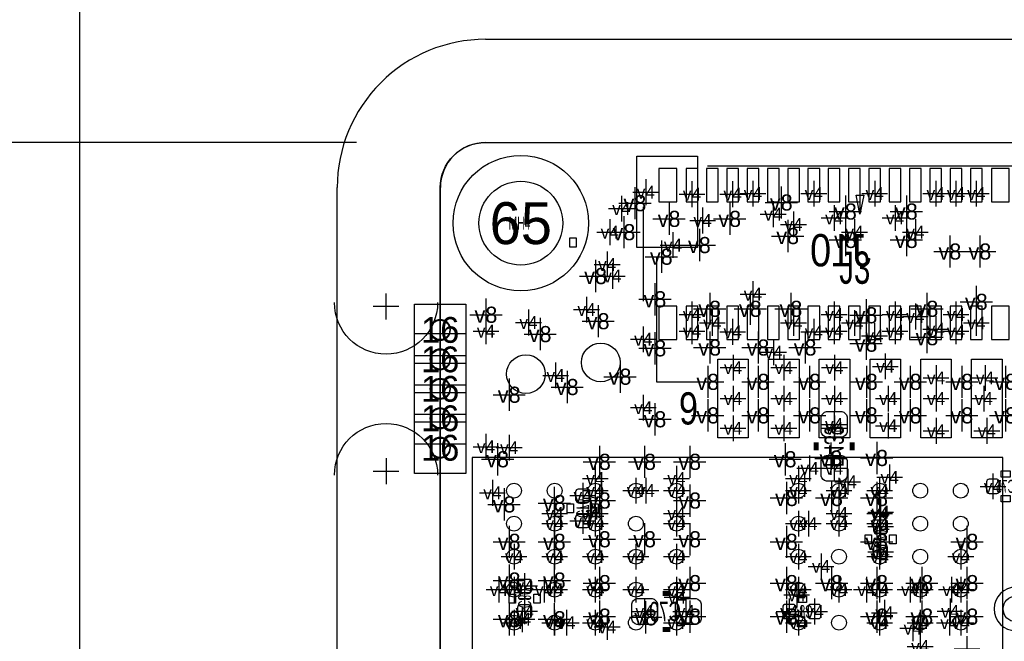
# Model space of a CAD drawing. Extents: x -64 to 356, y -42 to 255.
# Tile 7 of 31: x -10 to 10, y 14 to 26. Entities that reach past the tile are written whole.
import ezdxf
from ezdxf.enums import TextEntityAlignment as Align

# ---------------------------------------------------------------- set-up
doc = ezdxf.new("R2010")
doc.units = 0
for name, color, linetype in [('BG_DIMENSION', 7, 'CONTINUOUS'), ('BG_OUTLINE', 7, 'CONTINUOUS'), ('BG_PANEL', 7, 'CONTINUOUS'), ('MA_NCLEGEND-1-16', 7, 'CONTINUOUS'), ('MA_NCLEGEND-1-2', 7, 'CONTINUOUS'), ('MA_NCLEGEND-14-15', 7, 'CONTINUOUS'), ('MA_NCLEGEND-15-16', 7, 'CONTINUOUS'), ('MA_NCLEGEND-2-3', 7, 'CONTINUOUS'), ('MA_NCLEGEND-3-14', 7, 'CONTINUOUS'), ('PG_SILKSCREEN_BOTTOM', 7, 'CONTINUOUS'), ('PG_SILKSCREEN_TOP', 7, 'CONTINUOUS'), ('PIN_BOTTOM', 7, 'CONTINUOUS'), ('PIN_TOP', 7, 'CONTINUOUS'), ('RD_ASSEMBLY_BOTTOM', 7, 'CONTINUOUS'), ('RD_ASSEMBLY_TOP', 7, 'CONTINUOUS')]:
    doc.layers.add(name, color=color, linetype=linetype)

# ---------------------------------------------------------------- blocks, each defined once
blk = doc.blocks.new('FIGURE_CROSS')
for points in [[(0, 0.5), (0, -0.5)], [(-0.5, 0), (0.5, 0)]]:
    blk.add_lwpolyline(points)
blk = doc.blocks.new('FIGURE_SQUARE')
blk.add_lwpolyline([(-0.5, -0.5), (-0.5, 0.5), (0.5, 0.5), (0.5, -0.5)], close=True)
blk = doc.blocks.new('FIGURE_CIRCLE')
blk.add_circle((0, 0), 0.5)

msp = doc.modelspace()

# ---------------------------------------------------------------- linework, layer by layer
at = {"layer": 'BG_DIMENSION'}
msp.add_lwpolyline([(-3.2385, 23.8125), (-20.1168, 23.8125)], dxfattribs=at)
at = {"layer": 'BG_OUTLINE'}
msp.add_lwpolyline([(-1.5875, 22.9235, -0.414205), (-0.6985, 23.8125), (48.3235, 23.8125, -0.414199), (49.2125, 22.9235), (49.2125, 20.5105), (49.2125, 1.7145), (49.2125, -0.6985, -0.414223), (48.3235, -1.5875), (-0.6985, -1.5875, -0.414228), (-1.5875, -0.6985)], format="xyb", close=True, dxfattribs=at)
at = {"layer": 'BG_PANEL'}
msp.add_lwpolyline([(116.272818, -9.970262), (116.272818, 135.825738), (-8.695182, 135.825738), (-8.695182, -9.970262)], close=True, dxfattribs=at)
for points in [[(-0.694182, 25.8445, 0.414214), (-3.615182, 22.9235)], [(-0.694182, 23.8125, 0.414214), (-1.583182, 22.9235)], [(-1.6383, 20.660614, -1), (-3.6703, 20.660614)], [(-1.3843, 20.12315, 1), (-1.7907, 20.12315, 1), (-1.3843, 20.12315)], [(-1.3843, 19.543268, 1), (-1.7907, 19.543268, 1), (-1.3843, 19.543268)], [(-1.3843, 18.963132, 1), (-1.7907, 18.963132, 1), (-1.3843, 18.963132)], [(-1.3843, 18.38325, 1), (-1.7907, 18.38325, 1), (-1.3843, 18.38325)], [(-3.6703, 17.26565, -1), (-1.6383, 17.26565)], [(-1.3843, 17.803114, 1), (-1.7907, 17.803114, 1), (-1.3843, 17.803114)]]:
    msp.add_lwpolyline(points, format="xyb", dxfattribs=at)
for points in [[(-0.694182, 25.8445), (48.327818, 25.8445)], [(-0.694182, 23.8125), (48.327818, 23.8125)], [(-3.615182, -0.6985), (-3.615182, 22.9235)], [(-1.583182, 20.5105), (-1.583182, 22.9235)], [(-2.6543, 20.330414), (-2.6543, 20.838414)], [(-2.4003, 20.584414), (-2.9083, 20.584414)], [(-1.583182, 1.7145), (-1.583182, 20.5105)], [(-2.6543, 17.59585), (-2.6543, 17.08785)], [(-2.9083, 17.34185), (-2.4003, 17.34185)]]:
    msp.add_lwpolyline(points, dxfattribs=at)
at = {"layer": 'PG_SILKSCREEN_BOTTOM'}
for points in [[(2.412238, 22.546564), (2.412238, 20.686776)], [(1.3208, 16.6116), (1.1176, 16.6116)], [(6.985, 16.002), (7.1882, 16.002)], [(-0.0254, 14.8336), (0.1778, 14.8336)], [(5.5372, 14.478), (5.5372, 14.6812)]]:
    msp.add_lwpolyline(points, dxfattribs=at)
at = {"layer": 'PG_SILKSCREEN_BOTTOM', "const_width": 0.1016}
for points in [[(5.8166, 17.7546), (5.8166, 17.907)], [(6.5278, 17.7546), (6.5278, 17.907)], [(2.9464, 14.9352), (2.794, 14.9352)], [(2.9464, 14.224), (2.794, 14.224)]]:
    msp.add_lwpolyline(points, dxfattribs=at)
at = {"layer": 'PG_SILKSCREEN_BOTTOM'}
for points in [[(9.4615, 17.2212), (9.4615, 17.3482), (9.6393, 17.3482), (9.6393, 17.2212)], [(1.0414, 16.5227), (0.9144, 16.5227), (0.9144, 16.7005), (1.0414, 16.7005)], [(1.524, 16.5227), (1.397, 16.5227), (1.397, 16.7005), (1.524, 16.7005)], [(9.4615, 16.7386), (9.4615, 16.8656), (9.6393, 16.8656), (9.6393, 16.7386)], [(6.7818, 16.0909), (6.9088, 16.0909), (6.9088, 15.9131), (6.7818, 15.9131)], [(7.2644, 16.0909), (7.3914, 16.0909), (7.3914, 15.9131), (7.2644, 15.9131)], [(-0.2286, 14.9225), (-0.1016, 14.9225), (-0.1016, 14.7447), (-0.2286, 14.7447)], [(0.254, 14.9225), (0.381, 14.9225), (0.381, 14.7447), (0.254, 14.7447)], [(5.4483, 14.7574), (5.4483, 14.8844), (5.6261, 14.8844), (5.6261, 14.7574)], [(5.4483, 14.2748), (5.4483, 14.4018), (5.6261, 14.4018), (5.6261, 14.2748)]]:
    msp.add_lwpolyline(points, close=True, dxfattribs=at)
at = {"layer": 'PG_SILKSCREEN_TOP'}
for points in [[(9.680194, 23.345648), (3.680206, 23.345648)], [(6.6802, 23.140924), (6.6802, 22.404324)], [(6.604, 22.772624), (6.7564, 22.772624)], [(6.6802, 22.404324), (6.604, 22.772624)], [(6.7564, 22.772624), (6.6802, 22.404324)], [(3.680206, 19.09572), (2.680208, 19.09572), (2.680208, 21.570696)], [(9.495028, 17.61236), (-0.960628, 17.61236), (-0.960628, 2.65684), (8.860028, 2.65684), (9.495028, 3.29184), (9.495028, 17.61236)]]:
    msp.add_lwpolyline(points, dxfattribs=at)
msp.add_lwpolyline([(0.9652, 21.7551), (0.9652, 21.9329), (1.0922, 21.9329), (1.0922, 21.7551)], close=True, dxfattribs=at)
msp.add_lwpolyline([(10.183622, 14.6304, 1), (9.323578, 14.6304, 1), (10.183622, 14.6304)], format="xyb", dxfattribs=at)
at = {"layer": 'PIN_BOTTOM'}
for points in [[(2.722118, 23.301706), (2.722118, 22.641814), (3.07213, 22.641814), (3.07213, 23.301706)], [(3.257042, 23.301706), (3.257042, 22.641814), (3.487166, 22.641814), (3.487166, 23.301706)], [(3.657092, 23.301706), (3.657092, 22.641814), (3.887216, 22.641814), (3.887216, 23.301706)], [(4.057142, 23.301706), (4.057142, 22.641814), (4.287266, 22.641814), (4.287266, 23.301706)], [(4.457192, 23.301706), (4.457192, 22.641814), (4.687316, 22.641814), (4.687316, 23.301706)], [(4.857242, 23.301706), (4.857242, 22.641814), (5.087366, 22.641814), (5.087366, 23.301706)], [(5.257038, 23.301706), (5.257038, 22.641814), (5.487162, 22.641814), (5.487162, 23.301706)], [(5.657088, 23.301706), (5.657088, 22.641814), (5.887212, 22.641814), (5.887212, 23.301706)], [(6.057138, 23.301706), (6.057138, 22.641814), (6.287262, 22.641814), (6.287262, 23.301706)], [(6.457188, 23.301706), (6.457188, 22.641814), (6.687312, 22.641814), (6.687312, 23.301706)], [(6.857238, 23.301706), (6.857238, 22.641814), (7.087362, 22.641814), (7.087362, 23.301706)], [(7.257034, 23.301706), (7.257034, 22.641814), (7.487158, 22.641814), (7.487158, 23.301706)], [(7.657084, 23.301706), (7.657084, 22.641814), (7.887208, 22.641814), (7.887208, 23.301706)], [(8.057134, 23.301706), (8.057134, 22.641814), (8.287258, 22.641814), (8.287258, 23.301706)], [(8.457184, 23.301706), (8.457184, 22.641814), (8.687308, 22.641814), (8.687308, 23.301706)], [(8.857234, 23.301706), (8.857234, 22.641814), (9.087358, 22.641814), (9.087358, 23.301706)], [(9.27227, 23.301706), (9.27227, 22.641814), (9.622282, 22.641814), (9.622282, 23.301706)], [(2.722118, 20.591526), (2.722118, 19.931634), (3.07213, 19.931634), (3.07213, 20.591526)], [(3.257042, 20.591526), (3.257042, 19.931634), (3.487166, 19.931634), (3.487166, 20.591526)], [(3.657092, 20.591526), (3.657092, 19.931634), (3.887216, 19.931634), (3.887216, 20.591526)], [(4.057142, 20.591526), (4.057142, 19.931634), (4.287266, 19.931634), (4.287266, 20.591526)], [(4.457192, 20.591526), (4.457192, 19.931634), (4.687316, 19.931634), (4.687316, 20.591526)], [(4.857242, 20.591526), (4.857242, 19.931634), (5.087366, 19.931634), (5.087366, 20.591526)], [(5.257038, 20.591526), (5.257038, 19.931634), (5.487162, 19.931634), (5.487162, 20.591526)], [(5.657088, 20.591526), (5.657088, 19.931634), (5.887212, 19.931634), (5.887212, 20.591526)], [(6.057138, 20.591526), (6.057138, 19.931634), (6.287262, 19.931634), (6.287262, 20.591526)], [(6.457188, 20.591526), (6.457188, 19.931634), (6.687312, 19.931634), (6.687312, 20.591526)], [(6.857238, 20.591526), (6.857238, 19.931634), (7.087362, 19.931634), (7.087362, 20.591526)], [(7.257034, 20.591526), (7.257034, 19.931634), (7.487158, 19.931634), (7.487158, 20.591526)], [(7.657084, 20.591526), (7.657084, 19.931634), (7.887208, 19.931634), (7.887208, 20.591526)], [(8.057134, 20.591526), (8.057134, 19.931634), (8.287258, 19.931634), (8.287258, 20.591526)], [(8.457184, 20.591526), (8.457184, 19.931634), (8.687308, 19.931634), (8.687308, 20.591526)], [(8.857234, 20.591526), (8.857234, 19.931634), (9.087358, 19.931634), (9.087358, 20.591526)], [(9.27227, 20.591526), (9.27227, 19.931634), (9.622282, 19.931634), (9.622282, 20.591526)]]:
    msp.add_lwpolyline(points, close=True, dxfattribs=at)
for points in [[(5.9182, 18.1102), (5.9182, 18.415, -0.294587), (6.0198, 18.5166), (6.3246, 18.5166, -0.294587), (6.4262, 18.415), (6.4262, 18.1102, -0.294587), (6.3246, 18.0086), (6.0198, 18.0086, -0.294587)], [(5.9182, 17.2466), (5.9182, 17.5514, -0.294587), (6.0198, 17.653), (6.3246, 17.653, -0.294587), (6.4262, 17.5514), (6.4262, 17.2466, -0.294587), (6.3246, 17.145), (6.0198, 17.145, -0.294587)], [(9.173464, 16.9545, 0.414214), (9.224264, 16.9037), (9.376664, 16.9037, 0.414214), (9.427464, 16.9545), (9.427464, 17.1323, 0.414214), (9.376664, 17.1831), (9.224264, 17.1831, 0.414214), (9.173464, 17.1323)], [(1.3081, 16.734536, 0.414214), (1.3589, 16.785336), (1.3589, 16.937736, 0.414214), (1.3081, 16.988536), (1.1303, 16.988536, 0.414214), (1.0795, 16.937736), (1.0795, 16.785336, 0.414214), (1.1303, 16.734536)], [(1.3081, 16.234664, 0.414214), (1.3589, 16.285464), (1.3589, 16.437864, 0.414214), (1.3081, 16.488664), (1.1303, 16.488664, 0.414214), (1.0795, 16.437864), (1.0795, 16.285464, 0.414214), (1.1303, 16.234664)], [(6.9977, 16.378936, 0.414214), (6.9469, 16.328136), (6.9469, 16.175736, 0.414214), (6.9977, 16.124936), (7.1755, 16.124936, 0.414214), (7.2263, 16.175736), (7.2263, 16.328136, 0.414214), (7.1755, 16.378936)], [(6.9977, 15.879064, 0.414214), (6.9469, 15.828264), (6.9469, 15.675864, 0.414214), (6.9977, 15.625064), (7.1755, 15.625064, 0.414214), (7.2263, 15.675864), (7.2263, 15.828264, 0.414214), (7.1755, 15.879064)], [(-0.0127, 15.210536, 0.414214), (-0.0635, 15.159736), (-0.0635, 15.007336, 0.414214), (-0.0127, 14.956536), (0.1651, 14.956536, 0.414214), (0.2159, 15.007336), (0.2159, 15.159736, 0.414214), (0.1651, 15.210536)], [(2.5908, 14.3256), (2.286, 14.3256, -0.294587), (2.1844, 14.4272), (2.1844, 14.732, -0.294587), (2.286, 14.8336), (2.5908, 14.8336, -0.294587), (2.6924, 14.732), (2.6924, 14.4272, -0.294587)], [(3.4544, 14.3256), (3.1496, 14.3256, -0.294587), (3.048, 14.4272), (3.048, 14.732, -0.294587), (3.1496, 14.8336), (3.4544, 14.8336, -0.294587), (3.556, 14.732), (3.556, 14.4272, -0.294587)], [(-0.0127, 14.710664, 0.414214), (-0.0635, 14.659864), (-0.0635, 14.507464, 0.414214), (-0.0127, 14.456664), (0.1651, 14.456664, 0.414214), (0.2159, 14.507464), (0.2159, 14.659864, 0.414214), (0.1651, 14.710664)], [(5.160264, 14.4907, 0.414214), (5.211064, 14.4399), (5.363464, 14.4399, 0.414214), (5.414264, 14.4907), (5.414264, 14.6685, 0.414214), (5.363464, 14.7193), (5.211064, 14.7193, 0.414214), (5.160264, 14.6685)], [(5.660136, 14.4907, 0.414214), (5.710936, 14.4399), (5.863336, 14.4399, 0.414214), (5.914136, 14.4907), (5.914136, 14.6685, 0.414214), (5.863336, 14.7193), (5.710936, 14.7193, 0.414214), (5.660136, 14.6685)]]:
    msp.add_lwpolyline(points, format="xyb", close=True, dxfattribs=at)
for centre, radius in [((0, 22.225), 1.3335), ((-1.5875, 20.12315), 0.1905), ((-1.5875, 19.543268), 0.1905), ((0.1016, 19.2532), 0.381), ((-1.5875, 18.963132), 0.1905), ((-1.5875, 18.38325), 0.1905), ((-1.5875, 17.803114), 0.1905)]:
    msp.add_circle(centre, radius, dxfattribs=at)
at = {"layer": 'PIN_TOP'}
for points in [[(3.483356, 23.543641), (3.483356, 21.743543), (2.28346, 21.743543), (2.28346, 23.543641)], [(4.480052, 19.545554), (4.480052, 17.995646), (3.880104, 17.995646), (3.880104, 19.545554)], [(5.48005, 19.545554), (5.48005, 17.995646), (4.880102, 17.995646), (4.880102, 19.545554)], [(6.480048, 19.545554), (6.480048, 17.995646), (5.8801, 17.995646), (5.8801, 19.545554)], [(7.4803, 19.545554), (7.4803, 17.995646), (6.880352, 17.995646), (6.880352, 19.545554)], [(8.480298, 19.545554), (8.480298, 17.995646), (7.88035, 17.995646), (7.88035, 19.545554)], [(9.480296, 19.545554), (9.480296, 17.995646), (8.880348, 17.995646), (8.880348, 19.545554)]]:
    msp.add_lwpolyline(points, close=True, dxfattribs=at)
for centre, radius in [((0, 22.225), 1.3335), ((-1.5875, 20.12315), 0.1905), ((1.5748, 19.4818), 0.381), ((-1.5875, 19.543268), 0.1905), ((-1.5875, 18.963132), 0.1905), ((-1.5875, 18.38325), 0.1905), ((-1.5875, 17.803114), 0.1905), ((-0.132842, 16.95958), 0.14605), ((0.667258, 16.95958), 0.14605), ((1.467104, 16.95958), 0.14605), ((2.267204, 16.95958), 0.14605), ((3.067304, 16.95958), 0.14605), ((5.467096, 16.95958), 0.14605), ((6.267196, 16.95958), 0.14605), ((7.067296, 16.95958), 0.14605), ((7.867142, 16.95958), 0.14605), ((8.667242, 16.95958), 0.14605), ((-0.132842, 16.309594), 0.14605), ((0.667258, 16.309594), 0.14605), ((1.467104, 16.309594), 0.14605), ((2.267204, 16.309594), 0.14605), ((3.067304, 16.309594), 0.14605), ((5.467096, 16.309594), 0.14605), ((6.267196, 16.309594), 0.14605), ((7.067296, 16.309594), 0.14605), ((7.867142, 16.309594), 0.14605), ((8.667242, 16.309594), 0.14605), ((-0.132842, 15.659608), 0.14605), ((0.667258, 15.659608), 0.14605), ((1.467104, 15.659608), 0.14605), ((2.267204, 15.659608), 0.14605), ((3.067304, 15.659608), 0.14605), ((5.467096, 15.659608), 0.14605), ((6.267196, 15.659608), 0.14605), ((7.067296, 15.659608), 0.14605), ((7.867142, 15.659608), 0.14605), ((8.667242, 15.659608), 0.14605), ((-0.132842, 15.009622), 0.14605), ((0.667258, 15.009622), 0.14605), ((1.467104, 15.009622), 0.14605), ((2.267204, 15.009622), 0.14605), ((3.067304, 15.009622), 0.14605), ((5.467096, 15.009622), 0.14605), ((6.267196, 15.009622), 0.14605), ((7.067296, 15.009622), 0.14605), ((7.867142, 15.009622), 0.14605), ((8.667242, 15.009622), 0.14605), ((9.7536, 14.6304), 0.254), ((-0.132842, 14.359636), 0.14605), ((0.667258, 14.359636), 0.14605), ((1.467104, 14.359636), 0.14605), ((2.267204, 14.359636), 0.14605), ((3.067304, 14.359636), 0.14605), ((5.467096, 14.359636), 0.14605), ((6.267196, 14.359636), 0.14605), ((7.067296, 14.359636), 0.14605), ((7.867142, 14.359636), 0.14605), ((8.667242, 14.359636), 0.14605)]:
    msp.add_circle(centre, radius, dxfattribs=at)

# ---------------------------------------------------------------- block references
at = {"layer": 'MA_NCLEGEND-1-16'}
for name, p, xscale, yscale in [('FIGURE_CIRCLE', (0, 22.225), 1.651, 1.651), ('FIGURE_SQUARE', (-1.5875, 20.12315), 1.016, 1.016), ('FIGURE_SQUARE', (-1.5875, 19.543268), 1.016, 1.016), ('FIGURE_SQUARE', (-1.5875, 18.963132), 1.016, 1.016), ('FIGURE_SQUARE', (-1.5875, 18.38325), 1.016, 1.016), ('FIGURE_SQUARE', (-1.5875, 17.803114), 1.016, 1.016)]:
    msp.add_blockref(name, p, dxfattribs=dict(at, xscale=xscale, yscale=yscale))
at = {"layer": 'MA_NCLEGEND-1-2', "xscale": 0.508, "yscale": 0.508}
for p in [(4.180078, 19.3802), (5.180076, 19.3802), (6.180074, 19.3802), (7.180326, 19.4056), (8.1788, 19.177), (9.144, 19.177), (4.180078, 18.7706), (5.180076, 18.7706), (6.180074, 18.7706), (7.239, 18.7706), (8.180324, 18.7706), (9.1186, 18.7706), (4.180078, 18.1864), (5.180076, 18.1864), (6.180074, 18.1864), (7.239, 18.2372), (8.180324, 18.1356), (9.180322, 18.1356), (1.467104, 16.95958), (2.267204, 16.95958), (3.067304, 16.95958), (5.467096, 16.95958), (6.267196, 16.95958), (7.067296, 16.95958), (0.667258, 16.309594), (1.467104, 16.309594), (3.067304, 16.309594), (5.467096, 16.309594), (6.267196, 16.309594), (7.067296, 16.309594), (-0.132842, 15.659608), (0.667258, 15.659608), (1.467104, 15.659608), (2.267204, 15.659608), (3.067304, 15.659608), (5.467096, 15.659608), (7.067296, 15.659608), (8.667242, 15.659608), (-0.132842, 15.009622), (0.667258, 15.009622), (1.467104, 15.009622), (2.267204, 15.009622), (3.067304, 15.009622), (5.467096, 15.009622), (6.267196, 15.009622), (7.067296, 15.009622), (7.867142, 15.009622), (8.667242, 15.009622), (-0.132842, 14.359636), (0.667258, 14.359636), (1.467104, 14.359636), (3.067304, 14.359636), (5.467096, 14.359636), (7.067296, 14.359636), (7.867142, 14.359636), (8.667242, 14.359636)]:
    msp.add_blockref('FIGURE_CROSS', p, dxfattribs=at)
at = {"layer": 'MA_NCLEGEND-14-15', "xscale": 0.508, "yscale": 0.508}
for p in [(3.37185, 22.794976), (4.172458, 22.794976), (8.572246, 22.806914), (8.972296, 22.806914), (1.9812, 22.511258), (3.5814, 22.2758), (4.972304, 22.4028), (6.1722, 22.3266), (7.372096, 22.3266), (5.3721, 22.1996), (1.7526, 22.0472), (6.57225, 22.0472), (7.772146, 22.0472), (2.9972, 21.7932), (1.8034, 21.1836), (4.572, 20.828), (1.2954, 20.5232), (7.772146, 20.386294), (0.1524, 20.2692), (3.772154, 20.259294), (5.3721, 20.259294), (6.57225, 20.259294), (8.17626, 20.139152), (8.972296, 20.259294), (-0.6858, 20.098258), (2.413, 19.939), (4.172204, 20.086066), (5.77215, 20.086066), (6.967474, 20.00504), (4.9784, 19.685), (0.6858, 19.2278), (2.413, 18.5928), (6.1722, 18.2626), (-0.2286, 17.8054), (5.6896, 17.399), (9.300464, 17.0434), (-0.5588, 16.9164), (1.369568, 16.512032), (7.0866, 16.5354), (5.914136, 15.4686), (0.0762, 15.083536), (5.4356, 14.9098), (3.07848, 14.86408), (0.0762, 14.583664), (8.4582, 14.583664)]:
    msp.add_blockref('FIGURE_CROSS', p, dxfattribs=at)
at = {"layer": 'MA_NCLEGEND-15-16', "xscale": 0.508, "yscale": 0.508}
for p in [(3.37185, 22.794976), (4.172458, 22.794976), (4.572254, 22.806914), (5.772404, 22.806914), (6.972046, 22.806914), (8.172196, 22.806914), (8.572246, 22.806914), (8.972296, 22.806914), (3.5814, 22.2758), (4.972304, 22.4028), (6.1722, 22.3266), (7.372096, 22.3266), (5.3721, 22.1996), (6.57225, 22.0472), (7.772146, 22.0472), (4.572, 20.828), (3.372104, 20.426934), (6.1722, 20.426934), (7.372096, 20.426934), (7.772146, 20.386294), (8.572246, 20.426934), (3.772154, 20.259294), (5.3721, 20.259294), (6.57225, 20.259294), (8.17626, 20.139152), (8.972296, 20.259294), (3.372104, 20.096734), (4.172204, 20.086066), (5.77215, 20.086066), (6.1722, 20.096734), (6.967474, 20.00504), (7.372096, 20.096734), (8.572246, 20.096734), (4.9784, 19.685), (6.1722, 18.2626), (6.1722, 17.399), (9.300464, 17.0434), (1.2192, 16.861536), (1.2192, 16.361664), (7.0866, 16.251936), (7.0866, 15.752064), (0.0762, 15.083536), (0.0762, 14.583664), (2.4384, 14.5796), (3.2512, 14.5796), (5.287264, 14.5796), (5.787136, 14.5796)]:
    msp.add_blockref('FIGURE_CROSS', p, dxfattribs=at)
at = {"layer": 'MA_NCLEGEND-2-3', "xscale": 0.508, "yscale": 0.508}
for p in [(2.4638, 22.8346), (1.7526, 22.0472), (2.9972, 21.7932), (1.7018, 21.4122), (1.2954, 20.5232), (0.1524, 20.2692), (-0.6858, 20.098258), (2.413, 19.939), (4.180078, 19.3802), (5.180076, 19.3802), (6.180074, 19.3802), (7.180326, 19.4056), (0.6858, 19.2278), (8.1788, 19.177), (9.144, 19.177), (4.180078, 18.7706), (5.180076, 18.7706), (6.180074, 18.7706), (7.239, 18.7706), (8.180324, 18.7706), (9.1186, 18.7706), (2.413, 18.5928), (4.180078, 18.1864), (5.180076, 18.1864), (6.180074, 18.1864), (7.239, 18.2372), (8.180324, 18.1356), (9.180322, 18.1356), (-0.6858, 17.823942), (-0.2286, 17.8054), (7.2644, 17.2212), (1.467104, 17.1958), (3.067304, 17.1958), (5.467096, 17.1958), (6.439408, 17.131792), (-0.5588, 16.9164), (2.4638, 16.95958), (0.667258, 16.51), (1.467104, 16.51), (3.067304, 16.51), (6.267196, 16.51), (7.067296, 16.51), (5.6642, 16.309594), (-0.132842, 15.659608), (0.667258, 15.659608), (1.467104, 15.659608), (2.267204, 15.659608), (3.067304, 15.659608), (5.467096, 15.659608), (7.067296, 15.659608), (8.667242, 15.659608), (-0.430022, 15.009622), (0.458978, 15.009622), (1.467104, 15.009622), (3.067304, 15.009622), (5.467096, 15.009622), (6.267196, 15.009622), (6.808978, 15.009622), (7.669022, 15.009622), (8.4836, 15.009622), (7.1628, 14.5542), (0.0254, 14.4272), (0.897636, 14.359636), (3.067304, 14.359636), (5.467096, 14.359636), (8.441436, 14.359636), (1.7018, 14.2748), (7.7216, 14.2494), (7.867142, 13.8938), (8.7884, 13.843)]:
    msp.add_blockref('FIGURE_CROSS', p, dxfattribs=at)
at = {"layer": 'MA_NCLEGEND-3-14', "xscale": 0.635, "yscale": 0.635}
for p in [(2.2479, 22.6187), (5.1308, 22.6314), (6.394704, 22.4536), (7.5946, 22.4536), (2.921, 22.309074), (4.115308, 22.309074), (2.032, 22.0472), (3.518154, 21.7932), (5.2578, 21.971), (6.394704, 21.8948), (7.5946, 21.8948), (8.451342, 21.6662), (9.0424, 21.6662), (2.7686, 21.5646), (1.4732, 21.1836), (2.6416, 20.7264), (8.972296, 20.6756), (3.7211, 20.538694), (4.5212, 20.538694), (5.321046, 20.538694), (8.000492, 20.538694), (-0.6858, 20.4216), (1.524, 20.2946), (6.800596, 20.411694), (0.381, 20.0406), (6.800596, 19.852894), (8.000492, 19.979894), (2.6416, 19.7612), (3.7211, 19.776694), (4.6736, 19.776694), (5.600446, 19.776694), (1.9558, 19.2024), (3.683, 19.1008), (4.6736, 19.1008), (5.6896, 19.1008), (6.8072, 19.1008), (7.6708, 19.1008), (8.6868, 19.1008), (9.5504, 19.1008), (0.9144, 18.9992), (-0.2286, 18.8468), (2.6416, 18.3642), (3.683, 18.4404), (4.6736, 18.4404), (5.6896, 18.4404), (6.8072, 18.4404), (7.6708, 18.4404), (8.6868, 18.4404), (9.5504, 18.4404), (-0.4572, 17.5768), (1.5494, 17.526), (2.4384, 17.526), (3.3274, 17.526), (5.207, 17.5768), (6.107684, 17.59077), (7.0104, 17.6022), (1.5494, 16.764), (3.3274, 16.764), (5.2324, 16.8148), (6.1214, 16.8148), (7.0104, 16.8148), (-0.3302, 16.6878), (0.6604, 16.7132), (1.5494, 16.002), (2.4384, 16.002), (3.3274, 16.002), (-0.2286, 15.9512), (0.6604, 15.9512), (5.2324, 15.9512), (7.0104, 15.9512), (8.7884, 15.9512), (-0.2286, 15.1892), (0.6604, 15.1892), (1.5494, 15.1384), (3.3274, 15.1384), (5.2324, 15.1384), (6.1214, 15.1384), (7.0104, 15.1384), (7.8994, 15.1384), (8.7884, 15.1384), (-0.2286, 14.4272), (0.6604, 14.4272), (1.5494, 14.478), (2.45872, 14.4653), (3.3274, 14.478), (5.2324, 14.478), (7.0104, 14.478), (7.8994, 14.478), (8.7884, 14.478)]:
    msp.add_blockref('FIGURE_CROSS', p, dxfattribs=at)

# ---------------------------------------------------------------- texts
at = {"layer": 'MA_NCLEGEND-1-16'}
for s, height, p in [('65', 0.8255, (0, 22.225)), ('16', 0.508, (-1.5875, 20.12315)), ('16', 0.508, (-1.5875, 19.543268)), ('16', 0.508, (-1.5875, 18.963132)), ('16', 0.508, (-1.5875, 18.38325)), ('16', 0.508, (-1.5875, 17.803114))]:
    msp.add_text(s, height=height, dxfattribs=at).set_placement(p, align=Align.MIDDLE_CENTER)
at = {"layer": 'MA_NCLEGEND-1-2'}
for p in [(4.180078, 19.3802), (5.180076, 19.3802), (6.180074, 19.3802), (7.180326, 19.4056), (8.1788, 19.177), (9.144, 19.177), (4.180078, 18.7706), (5.180076, 18.7706), (6.180074, 18.7706), (7.239, 18.7706), (8.180324, 18.7706), (9.1186, 18.7706), (4.180078, 18.1864), (5.180076, 18.1864), (6.180074, 18.1864), (7.239, 18.2372), (8.180324, 18.1356), (9.180322, 18.1356), (1.467104, 16.95958), (2.267204, 16.95958), (3.067304, 16.95958), (5.467096, 16.95958), (6.267196, 16.95958), (7.067296, 16.95958), (0.667258, 16.309594), (1.467104, 16.309594), (3.067304, 16.309594), (5.467096, 16.309594), (6.267196, 16.309594), (7.067296, 16.309594), (-0.132842, 15.659608), (0.667258, 15.659608), (1.467104, 15.659608), (2.267204, 15.659608), (3.067304, 15.659608), (5.467096, 15.659608), (7.067296, 15.659608), (8.667242, 15.659608), (-0.132842, 15.009622), (0.667258, 15.009622), (1.467104, 15.009622), (2.267204, 15.009622), (3.067304, 15.009622), (5.467096, 15.009622), (6.267196, 15.009622), (7.067296, 15.009622), (7.867142, 15.009622), (8.667242, 15.009622), (-0.132842, 14.359636), (0.667258, 14.359636), (1.467104, 14.359636), (3.067304, 14.359636), (5.467096, 14.359636), (7.067296, 14.359636), (7.867142, 14.359636), (8.667242, 14.359636)]:
    msp.add_text('v4', height=0.254, dxfattribs=at).set_placement(p, align=Align.MIDDLE_CENTER)
at = {"layer": 'MA_NCLEGEND-14-15'}
for p in [(3.37185, 22.794976), (4.172458, 22.794976), (8.572246, 22.806914), (8.972296, 22.806914), (1.9812, 22.511258), (4.972304, 22.4028), (3.5814, 22.2758), (5.3721, 22.1996), (6.1722, 22.3266), (7.372096, 22.3266), (1.7526, 22.0472), (6.57225, 22.0472), (7.772146, 22.0472), (2.9972, 21.7932), (1.8034, 21.1836), (4.572, 20.828), (1.2954, 20.5232), (0.1524, 20.2692), (3.772154, 20.259294), (5.3721, 20.259294), (6.57225, 20.259294), (7.772146, 20.386294), (8.972296, 20.259294), (-0.6858, 20.098258), (4.172204, 20.086066), (5.77215, 20.086066), (8.17626, 20.139152), (2.413, 19.939), (6.967474, 20.00504), (4.9784, 19.685), (0.6858, 19.2278), (2.413, 18.5928), (6.1722, 18.2626), (-0.2286, 17.8054), (5.6896, 17.399), (9.300464, 17.0434), (-0.5588, 16.9164), (1.369568, 16.512032), (7.0866, 16.5354), (5.914136, 15.4686), (0.0762, 15.083536), (3.07848, 14.86408), (5.4356, 14.9098), (0.0762, 14.583664), (8.4582, 14.583664)]:
    msp.add_text('v4', height=0.254, dxfattribs=at).set_placement(p, align=Align.MIDDLE_CENTER)
at = {"layer": 'MA_NCLEGEND-15-16'}
for p in [(3.37185, 22.794976), (4.172458, 22.794976), (4.572254, 22.806914), (5.772404, 22.806914), (6.972046, 22.806914), (8.172196, 22.806914), (8.572246, 22.806914), (8.972296, 22.806914), (4.972304, 22.4028), (3.5814, 22.2758), (5.3721, 22.1996), (6.1722, 22.3266), (7.372096, 22.3266), (6.57225, 22.0472), (7.772146, 22.0472), (4.572, 20.828), (3.372104, 20.426934), (3.772154, 20.259294), (5.3721, 20.259294), (6.1722, 20.426934), (6.57225, 20.259294), (7.372096, 20.426934), (7.772146, 20.386294), (8.572246, 20.426934), (8.972296, 20.259294), (3.372104, 20.096734), (4.172204, 20.086066), (5.77215, 20.086066), (6.1722, 20.096734), (7.372096, 20.096734), (8.17626, 20.139152), (8.572246, 20.096734), (6.967474, 20.00504), (4.9784, 19.685), (6.1722, 18.2626), (6.1722, 17.399), (9.300464, 17.0434), (1.2192, 16.861536), (1.2192, 16.361664), (7.0866, 16.251936), (7.0866, 15.752064), (0.0762, 15.083536), (0.0762, 14.583664), (2.4384, 14.5796), (3.2512, 14.5796), (5.287264, 14.5796), (5.787136, 14.5796)]:
    msp.add_text('v4', height=0.254, dxfattribs=at).set_placement(p, align=Align.MIDDLE_CENTER)
at = {"layer": 'MA_NCLEGEND-2-3'}
for p in [(2.4638, 22.8346), (1.7526, 22.0472), (2.9972, 21.7932), (1.7018, 21.4122), (1.2954, 20.5232), (0.1524, 20.2692), (-0.6858, 20.098258), (2.413, 19.939), (4.180078, 19.3802), (5.180076, 19.3802), (6.180074, 19.3802), (7.180326, 19.4056), (0.6858, 19.2278), (8.1788, 19.177), (9.144, 19.177), (4.180078, 18.7706), (5.180076, 18.7706), (6.180074, 18.7706), (7.239, 18.7706), (8.180324, 18.7706), (9.1186, 18.7706), (2.413, 18.5928), (4.180078, 18.1864), (5.180076, 18.1864), (6.180074, 18.1864), (7.239, 18.2372), (8.180324, 18.1356), (9.180322, 18.1356), (-0.6858, 17.823942), (-0.2286, 17.8054), (1.467104, 17.1958), (3.067304, 17.1958), (5.467096, 17.1958), (7.2644, 17.2212), (2.4638, 16.95958), (6.439408, 17.131792), (-0.5588, 16.9164), (0.667258, 16.51), (1.467104, 16.51), (3.067304, 16.51), (6.267196, 16.51), (7.067296, 16.51), (5.6642, 16.309594), (-0.132842, 15.659608), (0.667258, 15.659608), (1.467104, 15.659608), (2.267204, 15.659608), (3.067304, 15.659608), (5.467096, 15.659608), (7.067296, 15.659608), (8.667242, 15.659608), (-0.430022, 15.009622), (0.458978, 15.009622), (1.467104, 15.009622), (3.067304, 15.009622), (5.467096, 15.009622), (6.267196, 15.009622), (6.808978, 15.009622), (7.669022, 15.009622), (8.4836, 15.009622), (0.0254, 14.4272), (7.1628, 14.5542), (0.897636, 14.359636), (1.7018, 14.2748), (3.067304, 14.359636), (5.467096, 14.359636), (7.7216, 14.2494), (8.441436, 14.359636), (7.867142, 13.8938)]:
    msp.add_text('v4', height=0.254, dxfattribs=at).set_placement(p, align=Align.MIDDLE_CENTER)
at = {"layer": 'MA_NCLEGEND-3-14'}
for p in [(2.2479, 22.6187), (5.1308, 22.6314), (6.394704, 22.4536), (7.5946, 22.4536), (2.921, 22.309074), (4.115308, 22.309074), (2.032, 22.0472), (5.2578, 21.971), (3.518154, 21.7932), (6.394704, 21.8948), (7.5946, 21.8948), (2.7686, 21.5646), (8.451342, 21.6662), (9.0424, 21.6662), (1.4732, 21.1836), (2.6416, 20.7264), (8.972296, 20.6756), (-0.6858, 20.4216), (3.7211, 20.538694), (4.5212, 20.538694), (5.321046, 20.538694), (6.800596, 20.411694), (8.000492, 20.538694), (1.524, 20.2946), (0.381, 20.0406), (6.800596, 19.852894), (8.000492, 19.979894), (2.6416, 19.7612), (3.7211, 19.776694), (4.6736, 19.776694), (5.600446, 19.776694), (1.9558, 19.2024), (3.683, 19.1008), (4.6736, 19.1008), (5.6896, 19.1008), (6.8072, 19.1008), (7.6708, 19.1008), (8.6868, 19.1008), (9.5504, 19.1008), (-0.2286, 18.8468), (0.9144, 18.9992), (2.6416, 18.3642), (3.683, 18.4404), (4.6736, 18.4404), (5.6896, 18.4404), (6.8072, 18.4404), (7.6708, 18.4404), (8.6868, 18.4404), (9.5504, 18.4404), (-0.4572, 17.5768), (1.5494, 17.526), (2.4384, 17.526), (3.3274, 17.526), (5.207, 17.5768), (6.107684, 17.59077), (7.0104, 17.6022), (0.6604, 16.7132), (1.5494, 16.764), (3.3274, 16.764), (5.2324, 16.8148), (6.1214, 16.8148), (7.0104, 16.8148), (-0.3302, 16.6878), (-0.2286, 15.9512), (0.6604, 15.9512), (1.5494, 16.002), (2.4384, 16.002), (3.3274, 16.002), (5.2324, 15.9512), (7.0104, 15.9512), (8.7884, 15.9512), (-0.2286, 15.1892), (0.6604, 15.1892), (1.5494, 15.1384), (3.3274, 15.1384), (5.2324, 15.1384), (6.1214, 15.1384), (7.0104, 15.1384), (7.8994, 15.1384), (8.7884, 15.1384), (-0.2286, 14.4272), (0.6604, 14.4272), (1.5494, 14.478), (2.45872, 14.4653), (3.3274, 14.478), (5.2324, 14.478), (7.0104, 14.478), (7.8994, 14.478), (8.7884, 14.478)]:
    msp.add_text('v8', height=0.3175, dxfattribs=at).set_placement(p, align=Align.MIDDLE_CENTER)
at = {"layer": 'PG_SILKSCREEN_TOP', "width": 0.8}
msp.add_text('6', height=0.635, rotation=180, dxfattribs=at).set_placement((3.305302, 18.895568), align=Align.CENTER)
at = {"layer": 'RD_ASSEMBLY_BOTTOM', "text_generation_flag": 2}
for s, height, width, p in [('J10', 0.635, 0.8784, (6.2992, 21.3741)), ('C75', 0.254, 0.6, (9.5504, 16.9164)), ('C70', 0.381, 0.666667, (2.8448, 14.3891)), ('C84', 0.254, 0.6, (5.5626, 14.4526))]:
    msp.add_text(s, height=height, dxfattribs=dict(at, width=width)).set_placement(p, align=Align.CENTER)
for s, height, width, p in [('R439', 0.381, 0.666667, (5.9817, 17.8308)), ('C76', 0.254, 0.6, (1.0922, 16.6116)), ('C79', 0.254, 0.6, (6.9596, 16.002)), ('C80', 0.254, 0.6, (-0.0508, 14.8336))]:
    msp.add_text(s, height=height, rotation=270, dxfattribs=dict(at, width=width)).set_placement(p, align=Align.CENTER)
at = {"layer": 'RD_ASSEMBLY_TOP'}
for s, height, width, p in [('MH4', 0.254, 0.6, (-0.0254, 22.098)), ('J3', 0.635, 0.68, (6.5786, 21.0312))]:
    msp.add_text(s, height=height, dxfattribs=dict(at, width=width)).set_placement(p, align=Align.CENTER)

doc.saveas('drawing.dxf')
